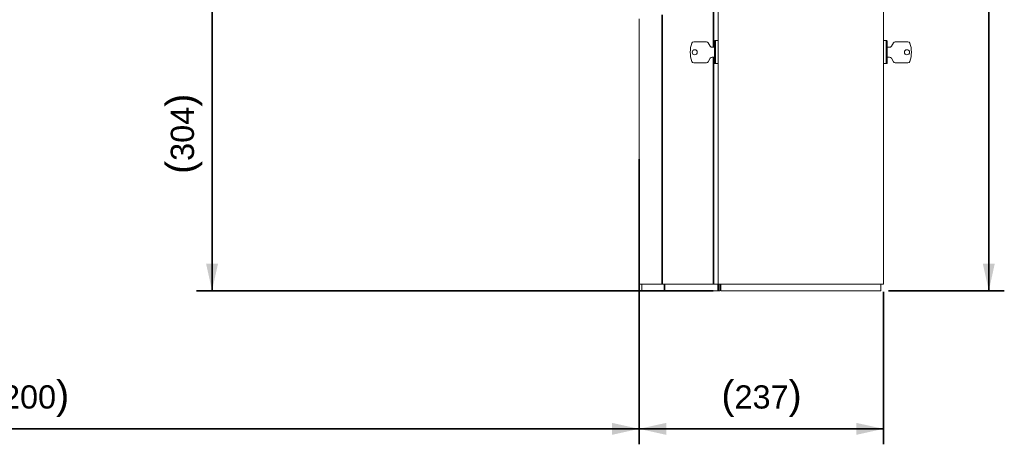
# Model space of a CAD drawing. Header units: millimetres. Extents: x 4 to 1188, y 1 to 840.
# Tile 44 of 256: x 218 to 345, y 271 to 326. Entities that reach past the tile are written whole.
import ezdxf

# ---------------------------------------------------------------- set-up
doc = ezdxf.new("R2010")
doc.units = ezdxf.units.MM
doc.layers.add('1', color=7, linetype='Continuous')
doc.styles.add('Arial Unicode MS', font='Arial Unicode MS')
doc.dimstyles.get("Standard").update_dxf_attribs({"dimtxt": 0.18, "dimasz": 0.18, "dimexe": 0.18, "dimexo": 0.0625, "dimgap": 0.09, "dimtad": 0, "dimtih": 1, "dimtoh": 1, "dimdec": 4, "dimzin": 0, "dimdsep": 46, "dimtxsty": 'Standard', "dimcen": 0.09, "dimadec": 0, "dimazin": 0, "dimtfac": 1, "dimtdec": 4, "dimtofl": 0, "dimtmove": 0, "dimatfit": 3, "dimfxl": 0, "dimtolj": 1, "dimtzin": 0, "dimarcsym": 0})

# ---------------------------------------------------------------- blocks, each defined once
blk = doc.blocks.new('_U1')
at = {"layer": '1', "color": 18, "lineweight": 35}
for p, q in [((137.81, 308.24), (137.81, 271.37)), ((297.81, 308.24), (297.81, 271.37)), ((137.81, 273.37), (297.81, 273.37))]:
    blk.add_line(p, q, dxfattribs=at)
at = {"layer": '1', "color": 18, "lineweight": 70}
for points in [[(137.81, 273.37), (141.31, 274.14), (141.31, 272.59)], [(297.81, 273.37), (294.31, 272.59), (294.31, 274.14)]]:
    blk.add_solid(points, dxfattribs=at)
at = {"layer": '1', "color": 18, "linetype": 'Continuous', "lineweight": 13, "insert": (211.5, 274.9), "char_height": 3, "attachment_point": 7, "line_spacing_factor": 1.047437, "style": 'Arial Unicode MS'}
blk.add_mtext('\\fArial Unicode MS|b0|i0;\\W1.0000;{\\H1.21x;(}1200{\\H1.21x;)}', dxfattribs=at)
blk = doc.blocks.new('_U6')
at = {"layer": '1', "color": 18, "lineweight": 35}
for p, q in [((297.81, 308.24), (297.81, 271.37)), ((329.36, 291.08), (329.36, 271.37)), ((297.81, 273.37), (329.36, 273.37))]:
    blk.add_line(p, q, dxfattribs=at)
at = {"layer": '1', "color": 18, "lineweight": 70}
for points in [[(297.81, 273.37), (301.31, 274.14), (301.31, 272.59)], [(329.36, 273.37), (325.86, 272.59), (325.86, 274.14)]]:
    blk.add_solid(points, dxfattribs=at)
at = {"layer": '1', "color": 18, "linetype": 'Continuous', "lineweight": 13, "insert": (308.44, 274.9), "char_height": 3, "attachment_point": 7, "line_spacing_factor": 1.047437, "style": 'Arial Unicode MS'}
blk.add_mtext('\\fArial Unicode MS|b0|i0;\\W1.0000;{\\H1.21x;(}237{\\H1.21x;)}', dxfattribs=at)
blk = doc.blocks.new('_U26')
at = {"layer": '1', "color": 18, "lineweight": 35}
for p, q in [((258.78, 331.75), (240.65, 331.75)), ((242.65, 291.23), (242.65, 331.75)), ((307.36, 291.23), (240.65, 291.23))]:
    blk.add_line(p, q, dxfattribs=at)
at = {"layer": '1', "color": 18, "lineweight": 70}
for points in [[(242.65, 331.75), (243.43, 328.25), (241.88, 328.25)], [(242.65, 291.23), (241.88, 294.73), (243.43, 294.73)]]:
    blk.add_solid(points, dxfattribs=at)
at = {"layer": '1', "color": 18, "linetype": 'Continuous', "lineweight": 13, "insert": (241.41, 306.32), "char_height": 3, "attachment_point": 7, "rotation": 90, "line_spacing_factor": 1.047437, "style": 'Arial Unicode MS'}
blk.add_mtext('\\fArial Unicode MS|b0|i0;\\W1.0000;{\\H1.21x;(}304{\\H1.21x;)}', dxfattribs=at)
blk = doc.blocks.new('_U28')
at = {"layer": '1', "color": 18, "lineweight": 35}
for p, q in [((328.7, 423.23), (344.98, 423.23)), ((342.98, 423.23), (342.98, 291.23)), ((330.03, 291.23), (344.98, 291.23))]:
    blk.add_line(p, q, dxfattribs=at)
at = {"layer": '1', "color": 18, "lineweight": 70}
for points in [[(342.98, 423.23), (343.75, 419.73), (342.2, 419.73)], [(342.98, 291.23), (342.2, 294.73), (343.75, 294.73)]]:
    blk.add_solid(points, dxfattribs=at)
at = {"layer": '1', "color": 18, "linetype": 'Continuous', "lineweight": 13, "insert": (342.53, 354.02), "char_height": 3, "attachment_point": 7, "rotation": 90, "line_spacing_factor": 1.047437, "style": 'Arial Unicode MS'}
blk.add_mtext('\\fArial Unicode MS|b0|i0;\\W1.0000;990', dxfattribs=at)

msp = doc.modelspace()

# ---------------------------------------------------------------- linework, layer by layer
at = {"layer": '1', "color": 154, "linetype": 'Continuous', "lineweight": 13}
for p, q in [((308.0316, 422.7686), (308.0316, 292.0753)), ((329.3649, 422.7686), (329.3649, 292.0753)), ((308.0316, 319.3086), (308.0316, 415.602)), ((308.0049, 328.1679), (308.0049, 323.5582)), ((297.8127, 326.3823), (297.8127, 292.0753)), ((308.0049, 326.142), (308.0316, 326.142)), ((308.0049, 325.6086), (308.0316, 325.6086)), ((306.5153, 323.4086), (304.8675, 323.4086)), ((307.0079, 322.822), (306.7462, 323.2753)), ((307.5649, 323.492), (307.5649, 322.0753)), ((308.0316, 323.5586), (307.6316, 323.5586)), ((329.7649, 323.5586), (329.3649, 323.5586)), ((329.8316, 323.492), (329.8316, 320.6586)), ((330.3886, 322.822), (330.6503, 323.2753)), ((330.8812, 323.4086), (332.529, 323.4086)), ((307.565, 322.6886), (307.2389, 322.6886)), ((307.5649, 322.0753), (307.5649, 320.6586)), ((329.8315, 322.6886), (330.1576, 322.6886)), ((304.8675, 320.6886), (306.5153, 320.6886)), ((306.7462, 320.822), (307.0079, 321.2753)), ((307.2389, 321.4086), (307.5649, 321.4086)), ((307.6316, 320.592), (308.0316, 320.592)), ((308.0049, 320.5918), (308.0049, 292.0753)), ((308.0315, 320.497), (308.0049, 320.497)), ((329.3649, 320.592), (329.7649, 320.592)), ((330.1576, 321.4086), (329.8316, 321.4086)), ((330.6503, 320.822), (330.3886, 321.2753)), ((332.529, 320.6886), (330.8812, 320.6886)), ((308.0049, 316.5686), (308.0316, 316.5686)), ((308.0049, 316.0353), (308.0316, 316.0353)), ((308.0049, 315.502), (308.0316, 315.502)), ((308.0049, 315.2564), (308.0315, 315.2564)), ((308.0049, 314.623), (308.0315, 314.623)), ((308.0049, 314.5999), (308.0316, 314.5733)), ((308.0316, 314.5733), (308.0049, 314.5999)), ((308.0316, 314.5733), (308.0049, 314.5999)), ((308.0049, 314.5999), (308.0316, 314.5733)), ((308.0316, 314.5733), (308.0049, 314.5999)), ((308.0049, 314.5999), (308.0316, 314.5733)), ((308.0316, 314.4913), (308.0049, 314.4913)), ((308.0316, 314.4913), (308.0049, 314.4913)), ((308.0049, 314.4913), (308.0316, 314.4913)), ((308.0049, 314.4913), (308.0316, 314.4913)), ((308.0316, 314.4913), (308.0049, 314.4913)), ((308.0049, 314.4913), (308.0316, 314.4913)), ((308.0049, 312.5564), (308.0316, 312.5564)), ((308.0049, 312.5564), (308.0316, 312.5564)), ((308.0049, 312.5564), (308.0316, 312.5564)), ((308.0049, 310.8897), (308.0316, 310.8897)), ((308.0049, 310.2564), (308.0316, 310.2564)), ((308.0049, 310.2564), (308.0316, 310.2564)), ((308.0049, 303.902), (308.0316, 303.902)), ((308.0049, 303.3686), (308.0316, 303.3686)), ((308.0049, 302.8353), (308.0316, 302.8353)), ((308.0049, 293.8086), (308.0316, 293.8086)), ((308.0049, 293.2753), (308.0316, 293.2753)), ((308.0049, 292.742), (308.0316, 292.742)), ((308.0049, 292.7086), (308.0317, 292.7086)), ((297.8127, 292.0753), (300.7764, 292.0753)), ((298.165, 291.2286), (298.165, 292.0753)), ((301.0838, 291.2286), (298.165, 291.2286)), ((300.7764, 292.0753), (307.4318, 292.0753)), ((308.0024, 291.2286), (301.0838, 291.2286)), ((307.4318, 292.0753), (307.8791, 292.0753)), ((307.8791, 292.0753), (308.0024, 292.0753)), ((308.0316, 292.0753), (308.0024, 292.0753)), ((308.2316, 291.2286), (308.0024, 291.2286)), ((308.0316, 292.0753), (329.3649, 292.0753)), ((308.2316, 292.0753), (308.2316, 291.2286)), ((308.3649, 291.2286), (308.3649, 292.0753)), ((308.3649, 291.2286), (329.0316, 291.2286)), ((329.0316, 291.2286), (329.0316, 292.0753))]:
    msp.add_line(p, q, dxfattribs=at)
at = {"layer": '1', "color": 154, "linetype": 'Continuous', "lineweight": 35}
for p, q in [((300.7764, 326.9045), (300.7764, 292.0753)), ((307.4318, 328.0781), (307.4318, 322.6881)), ((307.6316, 322.0753), (307.6316, 323.5586)), ((329.7649, 320.592), (329.7649, 323.5586)), ((307.6316, 320.592), (307.6316, 322.0753)), ((307.4318, 321.4084), (307.4318, 292.0753)), ((301.0838, 292.0753), (301.0838, 291.2286)), ((308.0024, 291.2286), (308.0024, 292.0753))]:
    msp.add_line(p, q, dxfattribs=at)
at = {"layer": '1', "color": 154, "linetype": 'Continuous', "lineweight": 13}
for centre in [(304.9916, 322.0486), (332.4049, 322.0486)]:
    msp.add_circle(centre, 0.3333, dxfattribs=at)
for centre, radius, start, end in [((308.0494, 322.0486), 3.6311, 161.036388, 198.963612), ((304.8675, 323.142), 0.2667, 90, 161.036388), ((306.5153, 323.142), 0.2667, 30, 90), ((307.6316, 323.492), 0.0667, 90, 180), ((329.7649, 323.492), 0.0667, 0, 90), ((330.8812, 323.142), 0.2667, 90, 150), ((332.529, 323.142), 0.2667, 18.963612, 90), ((329.3472, 322.0486), 3.6311, 341.036388, 18.963612), ((307.2389, 322.9553), 0.2667, 210, 270), ((330.1576, 322.9553), 0.2667, 270, 330), ((304.8675, 320.9553), 0.2667, 198.963612, 270), ((306.5153, 320.9553), 0.2667, 270, 330), ((307.2389, 321.142), 0.2667, 90, 150), ((307.6316, 320.6586), 0.0667, 180, 270), ((329.7649, 320.6586), 0.0667, 270, 0), ((330.1576, 321.142), 0.2667, 30, 90), ((330.8812, 320.9553), 0.2667, 210, 270), ((332.529, 320.9553), 0.2667, 270, 341.036388)]:
    msp.add_arc(centre, radius, start, end, dxfattribs=at)

# ---------------------------------------------------------------- dimensions: what is measured, and where the dimension line sits
at = {"layer": '1', "color": 18, "linetype": 'Continuous', "lineweight": 13}
for base, p1, p2, override, picture, middle in [((342.9783, 291.2286), (318.6983, 423.2286), (318.6983, 291.2286), {"dimtxt": 3, "dimasz": 3.5, "dimexe": 2, "dimexo": 1, "dimgap": 1.5, "dimtad": 1, "dimtih": 0, "dimtoh": 0, "dimdec": 2, "dimlfac": 7.5, "dimzin": 8, "dimdsep": 44, "dimlunit": 2, "dimtxsty": 'Arial Unicode MS', "dimsah": 1, "dimse1": 0, "dimse2": 0, "dimsd1": 0, "dimsd2": 0, "dimclrd": 18, "dimclre": 18, "dimclrt": 18, "dimtol": 0, "dimtm": -0.1, "dimtfac": 0.666667, "dimtdec": 2, "dimtofl": 1, "dimtmove": 0, "dimtzin": 8, "dimlwd": 35, "dimlwe": 35}, '_U28', (342.9783, 357.2286)), ((242.652, 331.7513), (318.6983, 291.2286), (259.7813, 331.7513), {"dimtxt": 3, "dimasz": 3.5, "dimexe": 2, "dimexo": 1, "dimgap": 1.5, "dimtad": 1, "dimtih": 0, "dimtoh": 0, "dimdec": 0, "dimlfac": 7.5, "dimzin": 8, "dimdsep": 44, "dimlunit": 2, "dimpost": '(<>)', "dimtxsty": 'Arial Unicode MS', "dimsah": 1, "dimse1": 0, "dimse2": 0, "dimsd1": 0, "dimsd2": 0, "dimclrd": 18, "dimclre": 18, "dimclrt": 18, "dimtm": -0.1, "dimtfac": 0.666667, "dimtdec": 2, "dimtofl": 1, "dimtmove": 0, "dimtzin": 8, "dimlwd": 35, "dimlwe": 35}, '_U26', (242.652, 311.4899))]:
    dim = msp.add_linear_dim(base=base, p1=p1, p2=p2, angle=90, dimstyle='Standard', override=override, dxfattribs=at)
    dim.commit()
    dim.dimension.update_dxf_attribs({"geometry": picture, "text_midpoint": middle, "dimtype": 160})
for base, p1, p2, picture, middle in [((297.8127, 273.3675), (137.8127, 309.2371), (297.8127, 309.2371), '_U1', (217.8127, 273.3675)), ((329.3649, 273.3675), (297.8127, 309.2371), (329.3649, 292.0753), '_U6', (313.5888, 273.3675))]:
    dim = msp.add_linear_dim(base=base, p1=p1, p2=p2, dimstyle='Standard', override={"dimtxt": 3, "dimasz": 3.5, "dimexe": 2, "dimexo": 1, "dimgap": 1.5, "dimtad": 1, "dimtih": 1, "dimtoh": 0, "dimdec": 0, "dimlfac": 7.5, "dimzin": 8, "dimdsep": 44, "dimlunit": 2, "dimpost": '(<>)', "dimtxsty": 'Arial Unicode MS', "dimsah": 1, "dimse1": 0, "dimse2": 0, "dimsd1": 0, "dimsd2": 0, "dimclrd": 18, "dimclre": 18, "dimclrt": 18, "dimtm": -0.1, "dimtfac": 0.666667, "dimtdec": 2, "dimtofl": 1, "dimtmove": 0, "dimtzin": 8, "dimlwd": 35, "dimlwe": 35}, dxfattribs=at)
    dim.commit()
    dim.dimension.update_dxf_attribs({"geometry": picture, "text_midpoint": middle, "dimtype": 160})

doc.saveas('drawing.dxf')
